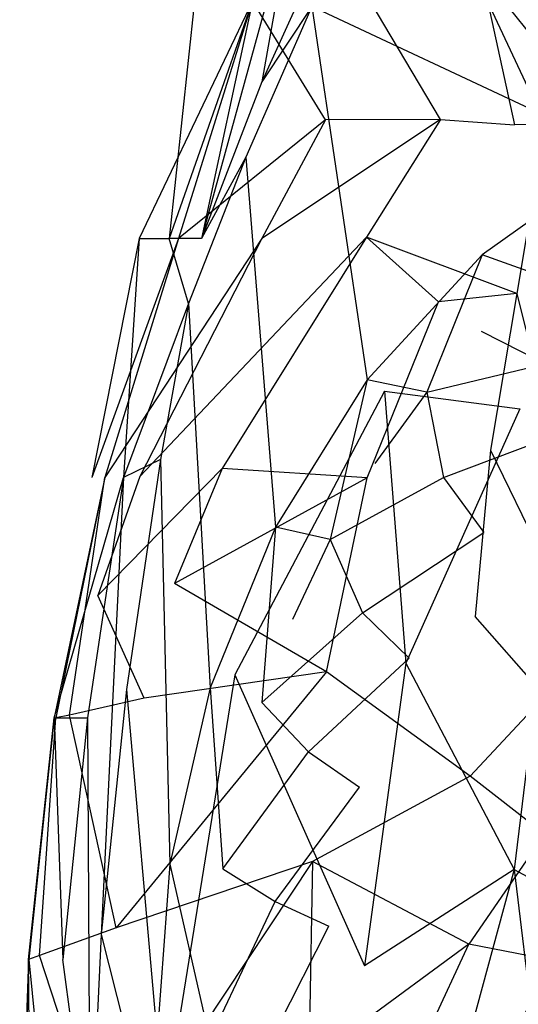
# Model space of a CAD drawing. Extents: x 0 to 0.35, y -0.49 to 0.
# Tile 3 of 8: x 0 to 0.094, y -0.278 to -0.093. Entities that reach past the tile are written whole.
import ezdxf

# ---------------------------------------------------------------- set-up
doc = ezdxf.new("R2010")
doc.units = 0
doc.layers.add('L0_OMNIACOMPACT_766710_KERAMIK_', color=7, linetype='CONTINUOUS')

msp = doc.modelspace()

# ---------------------------------------------------------------- linework, layer by layer
at = {"layer": 'L0_OMNIACOMPACT_766710_KERAMIK_', "color": 8}
for points, invisible_edges in [([(0.067987, -0.054888, 0.33439), (0.051505, -0.070853, 0.33143), (0.045491, -0.10432, 0.33154), (0.067987, -0.054888, 0.33439)], 13), ([(0.067987, -0.054888, 0.33439), (0.045491, -0.10432, 0.33154), (0.054888, -0.090192, 0.32999), (0.067987, -0.054888, 0.33439)], 14), ([(0.070698, -0.063787, 0.32999), (0.113751, -0.11775, 0.32999), (0.099344, -0.059319, 0.32999), (0.070698, -0.063787, 0.32999)], 14), ([(0.113751, -0.11775, 0.32999), (0.070698, -0.063787, 0.32999), (0.054888, -0.090192, 0.32999), (0.113751, -0.11775, 0.32999)], 13), ([(0.051505, -0.070853, 0.33143), (0.04375, -0.089212, 0.32999), (0.034153, -0.13376, 0.32999), (0.051505, -0.070853, 0.33143)], 13), ([(0.051505, -0.070853, 0.33143), (0.034153, -0.13376, 0.32999), (0.045491, -0.10432, 0.33154), (0.051505, -0.070853, 0.33143)], 14), ([(0.098728, -0.11228, 0.199164), (0.087938, -0.089212, 0.246663), (0.101085, -0.072645, 0.199164), (0.098728, -0.11228, 0.199164)], 14), ([(0.022455, -0.13376, 0.321681), (0.028099, -0.13376, 0.32934), (0.032842, -0.089212, 0.321681), (0.022455, -0.13376, 0.321681)], 14), ([(0.04376, -0.089212, 0.294161), (0.02984, -0.13376, 0.294161), (0.022455, -0.13376, 0.321681), (0.04376, -0.089212, 0.294161)], 14), ([(0.04376, -0.089212, 0.294161), (0.022455, -0.13376, 0.321681), (0.032842, -0.089212, 0.321681), (0.04376, -0.089212, 0.294161)], 14), ([(0.04375, -0.089212, 0.32999), (0.028099, -0.13376, 0.32934), (0.034153, -0.13376, 0.32999), (0.04375, -0.089212, 0.32999)], 14), ([(0.04375, -0.089212, 0.32999), (0.038106, -0.089212, 0.32934), (0.028099, -0.13376, 0.32934), (0.04375, -0.089212, 0.32999)], 14), ([(0.038106, -0.089212, 0.32934), (0.032842, -0.089212, 0.321681), (0.028099, -0.13376, 0.32934), (0.038106, -0.089212, 0.32934)], 13), ([(0.04376, -0.089212, 0.294161), (0.057469, -0.11144, 0.271822), (0.02984, -0.13376, 0.294161), (0.04376, -0.089212, 0.294161)], 13), ([(0.065315, -0.16031, 0.32999), (0.054888, -0.090192, 0.32999), (0.042479, -0.11847, 0.32999), (0.065315, -0.16031, 0.32999)], 13), ([(0.054888, -0.090192, 0.32999), (0.045491, -0.10432, 0.33154), (0.042479, -0.11847, 0.32999), (0.054888, -0.090192, 0.32999)], 14), ([(0.057469, -0.11144, 0.271822), (0.04376, -0.089212, 0.294161), (0.065875, -0.089212, 0.271822), (0.057469, -0.11144, 0.271822)], 14), ([(0.054888, -0.090192, 0.32999), (0.065315, -0.16031, 0.32999), (0.086896, -0.13684, 0.32999), (0.054888, -0.090192, 0.32999)], 14), ([(0.113751, -0.11775, 0.32999), (0.054888, -0.090192, 0.32999), (0.086896, -0.13684, 0.32999), (0.113751, -0.11775, 0.32999)], 14), ([(0.065875, -0.089212, 0.271822), (0.079097, -0.11142, 0.246663), (0.057469, -0.11144, 0.271822), (0.065875, -0.089212, 0.271822)], 13), ([(0.079097, -0.11142, 0.246663), (0.065875, -0.089212, 0.271822), (0.087938, -0.089212, 0.246663), (0.079097, -0.11142, 0.246663)], 14), ([(0.087938, -0.089212, 0.246663), (0.09302, -0.11238, 0.220144), (0.079097, -0.11142, 0.246663), (0.087938, -0.089212, 0.246663)], 14), ([(0.087938, -0.089212, 0.246663), (0.098728, -0.11228, 0.199164), (0.09302, -0.11238, 0.220144), (0.087938, -0.089212, 0.246663)], 13), ([(0.045491, -0.10432, 0.33154), (0.034153, -0.13376, 0.32999), (0.042479, -0.11847, 0.32999), (0.045491, -0.10432, 0.33154)], 14), ([(0.057469, -0.11144, 0.271822), (0.045521, -0.13372, 0.271822), (0.02984, -0.13376, 0.294161), (0.057469, -0.11144, 0.271822)], 14), ([(0.079097, -0.11142, 0.246663), (0.045521, -0.13372, 0.271822), (0.057469, -0.11144, 0.271822), (0.079097, -0.11142, 0.246663)], 14), ([(0.079097, -0.11142, 0.246663), (0.065165, -0.13349, 0.246663), (0.045521, -0.13372, 0.271822), (0.079097, -0.11142, 0.246663)], 14), ([(0.079097, -0.11142, 0.246663), (0.09302, -0.11238, 0.220144), (0.065165, -0.13349, 0.246663), (0.079097, -0.11142, 0.246663)], 14), ([(0.093429, -0.14405, 0.199164), (0.065165, -0.13349, 0.246663), (0.09302, -0.11238, 0.220144), (0.093429, -0.14405, 0.199164)], 14), ([(0.098728, -0.11228, 0.199164), (0.093429, -0.14405, 0.199164), (0.09302, -0.11238, 0.220144), (0.098728, -0.11228, 0.199164)], 14), ([(0.098728, -0.11228, 0.199164), (0.100524, -0.14255, 0.179135), (0.093429, -0.14405, 0.199164), (0.098728, -0.11228, 0.199164)], 14), ([(0.098083, -0.14082, 0.32304), (0.113751, -0.11775, 0.32999), (0.086896, -0.13684, 0.32999), (0.098083, -0.14082, 0.32304)], 13), ([(0.048093, -0.18796, 0.32999), (0.042479, -0.11847, 0.32999), (0.031752, -0.14598, 0.32999), (0.048093, -0.18796, 0.32999)], 13), ([(0.042479, -0.11847, 0.32999), (0.034153, -0.13376, 0.32999), (0.031752, -0.14598, 0.32999), (0.042479, -0.11847, 0.32999)], 14), ([(0.042479, -0.11847, 0.32999), (0.048093, -0.18796, 0.32999), (0.065315, -0.16031, 0.32999), (0.042479, -0.11847, 0.32999)], 14), ([(0.068557, -0.16238, 0.262312), (0.093998, -0.1657, 0.225083), (0.116272, -0.12172, 0.259492), (0.068557, -0.16238, 0.262312)], 14), ([(0.022455, -0.13376, 0.321681), (0.013549, -0.17862, 0.321681), (0.019523, -0.17862, 0.32934), (0.022455, -0.13376, 0.321681)], 14), ([(0.02984, -0.13376, 0.294161), (0.016001, -0.17862, 0.294161), (0.013549, -0.17862, 0.321681), (0.02984, -0.13376, 0.294161)], 14), ([(0.02984, -0.13376, 0.294161), (0.013549, -0.17862, 0.321681), (0.022455, -0.13376, 0.321681), (0.02984, -0.13376, 0.294161)], 14), ([(0.045521, -0.13372, 0.271822), (0.022565, -0.1784, 0.271822), (0.016001, -0.17862, 0.294161), (0.045521, -0.13372, 0.271822)], 14), ([(0.045521, -0.13372, 0.271822), (0.016001, -0.17862, 0.294161), (0.02984, -0.13376, 0.294161), (0.045521, -0.13372, 0.271822)], 14), ([(0.031752, -0.14598, 0.32999), (0.028099, -0.13376, 0.32934), (0.019523, -0.17862, 0.32934), (0.031752, -0.14598, 0.32999)], 14), ([(0.028099, -0.13376, 0.32934), (0.022455, -0.13376, 0.321681), (0.019523, -0.17862, 0.32934), (0.028099, -0.13376, 0.32934)], 13), ([(0.065165, -0.13349, 0.246663), (0.022565, -0.1784, 0.271822), (0.045521, -0.13372, 0.271822), (0.065165, -0.13349, 0.246663)], 14), ([(0.065165, -0.13349, 0.246663), (0.038026, -0.17694, 0.246663), (0.022565, -0.1784, 0.271822), (0.065165, -0.13349, 0.246663)], 14), ([(0.034153, -0.13376, 0.32999), (0.028099, -0.13376, 0.32934), (0.031752, -0.14598, 0.32999), (0.034153, -0.13376, 0.32999)], 14), ([(0.065165, -0.13349, 0.246663), (0.078732, -0.14562, 0.220144), (0.038026, -0.17694, 0.246663), (0.065165, -0.13349, 0.246663)], 14), ([(0.065165, -0.13349, 0.246663), (0.093429, -0.14405, 0.199164), (0.078732, -0.14562, 0.220144), (0.065165, -0.13349, 0.246663)], 13), ([(0.076522, -0.16259, 0.32321), (0.086896, -0.13684, 0.32999), (0.065315, -0.16031, 0.32999), (0.076522, -0.16259, 0.32321)], 13), ([(0.086896, -0.13684, 0.32999), (0.076522, -0.16259, 0.32321), (0.086755, -0.15115, 0.32312), (0.086896, -0.13684, 0.32999)], 14), ([(0.098083, -0.14082, 0.32304), (0.086896, -0.13684, 0.32999), (0.086755, -0.15115, 0.32312), (0.098083, -0.14082, 0.32304)], 14), ([(0.086755, -0.15115, 0.32312), (0.098796, -0.15728, 0.288602), (0.098083, -0.14082, 0.32304), (0.086755, -0.15115, 0.32312)], 14), ([(0.093429, -0.14405, 0.199164), (0.088461, -0.17346, 0.199164), (0.078732, -0.14562, 0.220144), (0.093429, -0.14405, 0.199164)], 14), ([(0.093429, -0.14405, 0.199164), (0.099477, -0.16851, 0.179135), (0.088461, -0.17346, 0.199164), (0.093429, -0.14405, 0.199164)], 14), ([(0.100524, -0.14255, 0.179135), (0.099477, -0.16851, 0.179135), (0.093429, -0.14405, 0.199164), (0.100524, -0.14255, 0.179135)], 14), ([(0.031752, -0.14598, 0.32999), (0.019523, -0.17862, 0.32934), (0.026488, -0.17526, 0.32999), (0.031752, -0.14598, 0.32999)], 14), ([(0.035825, -0.2181, 0.32999), (0.031752, -0.14598, 0.32999), (0.026488, -0.17526, 0.32999), (0.035825, -0.2181, 0.32999)], 13), ([(0.031752, -0.14598, 0.32999), (0.035825, -0.2181, 0.32999), (0.048093, -0.18796, 0.32999), (0.031752, -0.14598, 0.32999)], 14), ([(0.078732, -0.14562, 0.220144), (0.065335, -0.17868, 0.220144), (0.038026, -0.17694, 0.246663), (0.078732, -0.14562, 0.220144)], 13), ([(0.065335, -0.17868, 0.220144), (0.078732, -0.14562, 0.220144), (0.088461, -0.17346, 0.199164), (0.065335, -0.17868, 0.220144)], 14), ([(0.076522, -0.16259, 0.32321), (0.098796, -0.15728, 0.288602), (0.086755, -0.15115, 0.32312), (0.076522, -0.16259, 0.32321)], 14), ([(0.098796, -0.15728, 0.288602), (0.076522, -0.16259, 0.32321), (0.079662, -0.17863, 0.289671), (0.098796, -0.15728, 0.288602)], 13), ([(0.079662, -0.17863, 0.289671), (0.104842, -0.16915, 0.254123), (0.098796, -0.15728, 0.288602), (0.079662, -0.17863, 0.289671)], 14), ([(0.05834, -0.19026, 0.32343), (0.065315, -0.16031, 0.32999), (0.048093, -0.18796, 0.32999), (0.05834, -0.19026, 0.32343)], 13), ([(0.065315, -0.16031, 0.32999), (0.05834, -0.19026, 0.32343), (0.066756, -0.17597, 0.32331), (0.065315, -0.16031, 0.32999)], 14), ([(0.076522, -0.16259, 0.32321), (0.065315, -0.16031, 0.32999), (0.066756, -0.17597, 0.32331), (0.076522, -0.16259, 0.32321)], 14), ([(0.07258, -0.21348, 0.228343), (0.068557, -0.16238, 0.262312), (0.040408, -0.21565, 0.265992), (0.07258, -0.21348, 0.228343)], 13), ([(0.076522, -0.16259, 0.32321), (0.066756, -0.17597, 0.32331), (0.079662, -0.17863, 0.289671), (0.076522, -0.16259, 0.32321)], 14), ([(0.068557, -0.16238, 0.262312), (0.07258, -0.21348, 0.228343), (0.093998, -0.1657, 0.225083), (0.068557, -0.16238, 0.262312)], 14), ([(0.098698, -0.20459, 0.198814), (0.093998, -0.1657, 0.225083), (0.07258, -0.21348, 0.228343), (0.098698, -0.20459, 0.198814)], 13), ([(0.104842, -0.16915, 0.254123), (0.079662, -0.17863, 0.289671), (0.087226, -0.18896, 0.256092), (0.104842, -0.16915, 0.254123)], 13), ([(0.099477, -0.16851, 0.179135), (0.09888, -0.19487, 0.179135), (0.088461, -0.17346, 0.199164), (0.099477, -0.16851, 0.179135)], 14), ([(0.088461, -0.17346, 0.199164), (0.085626, -0.20471, 0.199164), (0.065335, -0.17868, 0.220144), (0.088461, -0.17346, 0.199164)], 14), ([(0.088461, -0.17346, 0.199164), (0.09888, -0.19487, 0.179135), (0.085626, -0.20471, 0.199164), (0.088461, -0.17346, 0.199164)], 14), ([(0.026488, -0.17526, 0.32999), (0.019523, -0.17862, 0.32934), (0.020084, -0.21845, 0.32999), (0.026488, -0.17526, 0.32999)], 14), ([(0.028199, -0.25124, 0.32999), (0.026488, -0.17526, 0.32999), (0.020084, -0.21845, 0.32999), (0.028199, -0.25124, 0.32999)], 13), ([(0.026488, -0.17526, 0.32999), (0.028199, -0.25124, 0.32999), (0.035825, -0.2181, 0.32999), (0.026488, -0.17526, 0.32999)], 14), ([(0.038026, -0.17694, 0.246663), (0.0147, -0.20079, 0.271822), (0.022565, -0.1784, 0.271822), (0.038026, -0.17694, 0.246663)], 14), ([(0.038026, -0.17694, 0.246663), (0.0291, -0.19849, 0.246663), (0.0147, -0.20079, 0.271822), (0.038026, -0.17694, 0.246663)], 14), ([(0.065335, -0.17868, 0.220144), (0.0291, -0.19849, 0.246663), (0.038026, -0.17694, 0.246663), (0.065335, -0.17868, 0.220144)], 14), ([(0.05834, -0.19026, 0.32343), (0.079662, -0.17863, 0.289671), (0.066756, -0.17597, 0.32331), (0.05834, -0.19026, 0.32343)], 14), ([(0.019523, -0.17862, 0.32934), (0.006504, -0.22372, 0.321681), (0.012739, -0.22372, 0.32934), (0.019523, -0.17862, 0.32934)], 13), ([(0.006504, -0.22372, 0.321681), (0.019523, -0.17862, 0.32934), (0.013549, -0.17862, 0.321681), (0.006504, -0.22372, 0.321681)], 14), ([(0.016001, -0.17862, 0.294161), (0.006775, -0.22372, 0.294161), (0.006504, -0.22372, 0.321681), (0.016001, -0.17862, 0.294161)], 14), ([(0.016001, -0.17862, 0.294161), (0.006504, -0.22372, 0.321681), (0.013549, -0.17862, 0.321681), (0.016001, -0.17862, 0.294161)], 14), ([(0.016001, -0.17862, 0.294161), (0.009366, -0.22325, 0.271822), (0.006775, -0.22372, 0.294161), (0.016001, -0.17862, 0.294161)], 13), ([(0.009366, -0.22325, 0.271822), (0.016001, -0.17862, 0.294161), (0.0147, -0.20079, 0.271822), (0.009366, -0.22325, 0.271822)], 14), ([(0.01534, -0.26443, 0.32999), (0.019523, -0.17862, 0.32934), (0.012739, -0.22372, 0.32934), (0.01534, -0.26443, 0.32999)], 13), ([(0.022565, -0.1784, 0.271822), (0.0147, -0.20079, 0.271822), (0.016001, -0.17862, 0.294161), (0.022565, -0.1784, 0.271822)], 14), ([(0.019523, -0.17862, 0.32934), (0.01534, -0.26443, 0.32999), (0.020084, -0.21845, 0.32999), (0.019523, -0.17862, 0.32934)], 14), ([(0.065335, -0.17868, 0.220144), (0.05766, -0.21511, 0.220144), (0.0291, -0.19849, 0.246663), (0.065335, -0.17868, 0.220144)], 13), ([(0.05766, -0.21511, 0.220144), (0.065335, -0.17868, 0.220144), (0.085626, -0.20471, 0.199164), (0.05766, -0.21511, 0.220144)], 14), ([(0.079662, -0.17863, 0.289671), (0.05834, -0.19026, 0.32343), (0.064424, -0.20405, 0.290951), (0.079662, -0.17863, 0.289671)], 13), ([(0.064424, -0.20405, 0.290951), (0.087226, -0.18896, 0.256092), (0.079662, -0.17863, 0.289671), (0.064424, -0.20405, 0.290951)], 14), ([(0.045521, -0.22086, 0.32367), (0.048093, -0.18796, 0.32999), (0.035825, -0.2181, 0.32999), (0.045521, -0.22086, 0.32367)], 13), ([(0.048093, -0.18796, 0.32999), (0.045521, -0.22086, 0.32367), (0.051265, -0.20527, 0.32354), (0.048093, -0.18796, 0.32999)], 14), ([(0.05834, -0.19026, 0.32343), (0.048093, -0.18796, 0.32999), (0.051265, -0.20527, 0.32354), (0.05834, -0.19026, 0.32343)], 14), ([(0.05834, -0.19026, 0.32343), (0.051265, -0.20527, 0.32354), (0.064424, -0.20405, 0.290951), (0.05834, -0.19026, 0.32343)], 14), ([(0.087226, -0.18896, 0.256092), (0.064424, -0.20405, 0.290951), (0.0732, -0.21255, 0.258442), (0.087226, -0.18896, 0.256092)], 13), ([(0.09868, -0.21963, 0.179135), (0.085626, -0.20471, 0.199164), (0.09888, -0.19487, 0.179135), (0.09868, -0.21963, 0.179135)], 14), ([(0.023406, -0.22004, 0.246663), (0.0147, -0.20079, 0.271822), (0.0291, -0.19849, 0.246663), (0.023406, -0.22004, 0.246663)], 14), ([(0.05766, -0.21511, 0.220144), (0.023406, -0.22004, 0.246663), (0.0291, -0.19849, 0.246663), (0.05766, -0.21511, 0.220144)], 14), ([(0.0147, -0.20079, 0.271822), (0.023406, -0.22004, 0.246663), (0.009366, -0.22325, 0.271822), (0.0147, -0.20079, 0.271822)], 13), ([(0.064424, -0.20405, 0.290951), (0.045521, -0.22086, 0.32367), (0.054287, -0.23011, 0.292271), (0.064424, -0.20405, 0.290951)], 13), ([(0.045521, -0.22086, 0.32367), (0.064424, -0.20405, 0.290951), (0.051265, -0.20527, 0.32354), (0.045521, -0.22086, 0.32367)], 14), ([(0.054287, -0.23011, 0.292271), (0.0732, -0.21255, 0.258442), (0.064424, -0.20405, 0.290951), (0.054287, -0.23011, 0.292271)], 14), ([(0.084676, -0.23472, 0.199164), (0.05766, -0.21511, 0.220144), (0.085626, -0.20471, 0.199164), (0.084676, -0.23472, 0.199164)], 14), ([(0.07258, -0.21348, 0.228343), (0.092933, -0.25219, 0.201874), (0.098698, -0.20459, 0.198814), (0.07258, -0.21348, 0.228343)], 14), ([(0.085626, -0.20471, 0.199164), (0.09868, -0.21963, 0.179135), (0.084676, -0.23472, 0.199164), (0.085626, -0.20471, 0.199164)], 13), ([(0.111889, -0.22837, 0.178235), (0.098698, -0.20459, 0.198814), (0.092933, -0.25219, 0.201874), (0.111889, -0.22837, 0.178235)], 13), ([(0.0732, -0.21255, 0.258442), (0.054287, -0.23011, 0.292271), (0.063864, -0.23674, 0.260852), (0.0732, -0.21255, 0.258442)], 13), ([(0.040408, -0.21565, 0.265992), (0.064835, -0.27028, 0.232223), (0.07258, -0.21348, 0.228343), (0.040408, -0.21565, 0.265992)], 14), ([(0.092933, -0.25219, 0.201874), (0.07258, -0.21348, 0.228343), (0.064835, -0.27028, 0.232223), (0.092933, -0.25219, 0.201874)], 13), ([(0.055048, -0.25071, 0.220144), (0.018152, -0.26319, 0.246663), (0.05766, -0.21511, 0.220144), (0.055048, -0.25071, 0.220144)], 14), ([(0.05766, -0.21511, 0.220144), (0.018152, -0.26319, 0.246663), (0.023406, -0.22004, 0.246663), (0.05766, -0.21511, 0.220144)], 14), ([(0.064835, -0.27028, 0.232223), (0.040408, -0.21565, 0.265992), (0.030231, -0.27896, 0.270382), (0.064835, -0.27028, 0.232223)], 13), ([(0.05766, -0.21511, 0.220144), (0.084676, -0.23472, 0.199164), (0.055048, -0.25071, 0.220144), (0.05766, -0.21511, 0.220144)], 13), ([(0.038176, -0.25212, 0.32391), (0.035825, -0.2181, 0.32999), (0.028199, -0.25124, 0.32999), (0.038176, -0.25212, 0.32391)], 13), ([(0.035825, -0.2181, 0.32999), (0.038176, -0.25212, 0.32391), (0.045521, -0.22086, 0.32367), (0.035825, -0.2181, 0.32999)], 14), ([(0.025828, -0.28349, 0.32999), (0.020084, -0.21845, 0.32999), (0.01534, -0.26443, 0.32999), (0.025828, -0.28349, 0.32999)], 13), ([(0.020084, -0.21845, 0.32999), (0.025828, -0.28349, 0.32999), (0.028199, -0.25124, 0.32999), (0.020084, -0.21845, 0.32999)], 14), ([(0.098627, -0.24557, 0.179135), (0.084676, -0.23472, 0.199164), (0.09868, -0.21963, 0.179135), (0.098627, -0.24557, 0.179135)], 14), ([(0.018152, -0.26319, 0.246663), (0.009366, -0.22325, 0.271822), (0.023406, -0.22004, 0.246663), (0.018152, -0.26319, 0.246663)], 14), ([(0.038176, -0.25212, 0.32391), (0.054287, -0.23011, 0.292271), (0.045521, -0.22086, 0.32367), (0.038176, -0.25212, 0.32391)], 14), ([(0.003753, -0.26835, 0.271822), (0.006775, -0.22372, 0.294161), (0.009366, -0.22325, 0.271822), (0.003753, -0.26835, 0.271822)], 14), ([(0.009366, -0.22325, 0.271822), (0.018152, -0.26319, 0.246663), (0.003753, -0.26835, 0.271822), (0.009366, -0.22325, 0.271822)], 13), ([(0.006504, -0.22372, 0.321681), (0.001651, -0.26911, 0.294161), (0.001701, -0.26911, 0.321681), (0.006504, -0.22372, 0.321681)], 13), ([(0.001651, -0.26911, 0.294161), (0.006504, -0.22372, 0.321681), (0.006775, -0.22372, 0.294161), (0.001651, -0.26911, 0.294161)], 14), ([(0.006775, -0.22372, 0.294161), (0.003753, -0.26835, 0.271822), (0.001651, -0.26911, 0.294161), (0.006775, -0.22372, 0.294161)], 13), ([(0.008116, -0.26911, 0.32934), (0.006504, -0.22372, 0.321681), (0.001701, -0.26911, 0.321681), (0.008116, -0.26911, 0.32934)], 13), ([(0.006504, -0.22372, 0.321681), (0.008116, -0.26911, 0.32934), (0.012739, -0.22372, 0.32934), (0.006504, -0.22372, 0.321681)], 14), ([(0.013229, -0.30756, 0.32999), (0.012739, -0.22372, 0.32934), (0.008116, -0.26911, 0.32934), (0.013229, -0.30756, 0.32999)], 13), ([(0.012739, -0.22372, 0.32934), (0.013229, -0.30756, 0.32999), (0.01534, -0.26443, 0.32999), (0.012739, -0.22372, 0.32934)], 14), ([(0.092933, -0.25219, 0.201874), (0.116323, -0.26506, 0.180255), (0.111889, -0.22837, 0.178235), (0.092933, -0.25219, 0.201874)], 14), ([(0.054287, -0.23011, 0.292271), (0.038176, -0.25212, 0.32391), (0.048023, -0.25824, 0.293681), (0.054287, -0.23011, 0.292271)], 13), ([(0.048023, -0.25824, 0.293681), (0.063864, -0.23674, 0.260852), (0.054287, -0.23011, 0.292271), (0.048023, -0.25824, 0.293681)], 14), ([(0.084428, -0.26626, 0.199164), (0.055048, -0.25071, 0.220144), (0.084676, -0.23472, 0.199164), (0.084428, -0.26626, 0.199164)], 14), ([(0.084676, -0.23472, 0.199164), (0.098627, -0.24557, 0.179135), (0.084428, -0.26626, 0.199164), (0.084676, -0.23472, 0.199164)], 13), ([(0.063864, -0.23674, 0.260852), (0.048023, -0.25824, 0.293681), (0.0581, -0.26286, 0.263452), (0.063864, -0.23674, 0.260852)], 13), ([(0.100087, -0.26932, 0.179135), (0.084428, -0.26626, 0.199164), (0.098627, -0.24557, 0.179135), (0.100087, -0.26932, 0.179135)], 14), ([(0.018152, -0.26319, 0.246663), (0.055048, -0.25071, 0.220144), (0.016772, -0.30825, 0.246663), (0.018152, -0.26319, 0.246663)], 13), ([(0.055048, -0.25071, 0.220144), (0.054367, -0.28824, 0.220144), (0.016772, -0.30825, 0.246663), (0.055048, -0.25071, 0.220144)], 14), ([(0.035744, -0.28414, 0.32416), (0.028199, -0.25124, 0.32999), (0.025828, -0.28349, 0.32999), (0.035744, -0.28414, 0.32416)], 13), ([(0.028199, -0.25124, 0.32999), (0.035744, -0.28414, 0.32416), (0.038176, -0.25212, 0.32391), (0.028199, -0.25124, 0.32999)], 14), ([(0.055048, -0.25071, 0.220144), (0.084428, -0.26626, 0.199164), (0.054367, -0.28824, 0.220144), (0.055048, -0.25071, 0.220144)], 13), ([(0.035744, -0.28414, 0.32416), (0.048023, -0.25824, 0.293681), (0.038176, -0.25212, 0.32391), (0.035744, -0.28414, 0.32416)], 14), ([(0.07258, -0.32708, 0.236103), (0.092933, -0.25219, 0.201874), (0.064835, -0.27028, 0.232223), (0.07258, -0.32708, 0.236103)], 13), ([(0.092933, -0.25219, 0.201874), (0.07258, -0.32708, 0.236103), (0.098698, -0.29978, 0.204934), (0.092933, -0.25219, 0.201874)], 14), ([(0.116323, -0.26506, 0.180255), (0.092933, -0.25219, 0.201874), (0.098698, -0.29978, 0.204934), (0.116323, -0.26506, 0.180255)], 13), ([(0.048023, -0.25824, 0.293681), (0.035744, -0.28414, 0.32416), (0.045982, -0.28671, 0.295121), (0.048023, -0.25824, 0.293681)], 13), ([(0.045982, -0.28671, 0.295121), (0.0581, -0.26286, 0.263452), (0.048023, -0.25824, 0.293681), (0.045982, -0.28671, 0.295121)], 14), ([(0.016772, -0.30825, 0.246663), (0.003753, -0.26835, 0.271822), (0.018152, -0.26319, 0.246663), (0.016772, -0.30825, 0.246663)], 14), ([(0.0581, -0.26286, 0.263452), (0.045982, -0.28671, 0.295121), (0.056219, -0.28927, 0.266072), (0.0581, -0.26286, 0.263452)], 13), ([(0.028109, -0.31515, 0.32999), (0.01534, -0.26443, 0.32999), (0.013229, -0.30756, 0.32999), (0.028109, -0.31515, 0.32999)], 13), ([(0.01534, -0.26443, 0.32999), (0.028109, -0.31515, 0.32999), (0.025828, -0.28349, 0.32999), (0.01534, -0.26443, 0.32999)], 14), ([(0.084428, -0.26626, 0.199164), (0.05822, -0.3226, 0.220144), (0.054367, -0.28824, 0.220144), (0.084428, -0.26626, 0.199164)], 13), ([(0.05822, -0.3226, 0.220144), (0.084428, -0.26626, 0.199164), (0.086636, -0.29515, 0.199164), (0.05822, -0.3226, 0.220144)], 14), ([(0.084428, -0.26626, 0.199164), (0.100087, -0.26932, 0.179135), (0.086636, -0.29515, 0.199164), (0.084428, -0.26626, 0.199164)], 13), ([(0.00004, -0.31652, 0.321681), (0.001651, -0.26911, 0.294161), (0, -0.31653, 0.294161), (0.00004, -0.31652, 0.321681)], 13), ([(0.001651, -0.26911, 0.294161), (0.002131, -0.31547, 0.271822), (0, -0.31653, 0.294161), (0.001651, -0.26911, 0.294161)], 13), ([(0.006514, -0.3161, 0.32934), (0.001701, -0.26911, 0.321681), (0.00004, -0.31652, 0.321681), (0.006514, -0.3161, 0.32934)], 13), ([(0.001651, -0.26911, 0.294161), (0.00004, -0.31652, 0.321681), (0.001701, -0.26911, 0.321681), (0.001651, -0.26911, 0.294161)], 14), ([(0.002131, -0.31547, 0.271822), (0.001651, -0.26911, 0.294161), (0.003753, -0.26835, 0.271822), (0.002131, -0.31547, 0.271822)], 14), ([(0.001701, -0.26911, 0.321681), (0.006514, -0.3161, 0.32934), (0.008116, -0.26911, 0.32934), (0.001701, -0.26911, 0.321681)], 14), ([(0.003753, -0.26835, 0.271822), (0.016772, -0.30825, 0.246663), (0.002131, -0.31547, 0.271822), (0.003753, -0.26835, 0.271822)], 13), ([(0.013229, -0.30756, 0.32999), (0.008116, -0.26911, 0.32934), (0.006514, -0.3161, 0.32934), (0.013229, -0.30756, 0.32999)], 14), ([(0.100087, -0.26932, 0.179135), (0.095566, -0.32549, 0.199164), (0.086636, -0.29515, 0.199164), (0.100087, -0.26932, 0.179135)], 13), ([(0.030231, -0.27896, 0.270382), (0.07258, -0.32708, 0.236103), (0.064835, -0.27028, 0.232223), (0.030231, -0.27896, 0.270382)], 14)]:
    msp.add_3dface(points, dxfattribs=dict(at, invisible_edges=invisible_edges))

doc.saveas('drawing.dxf')
